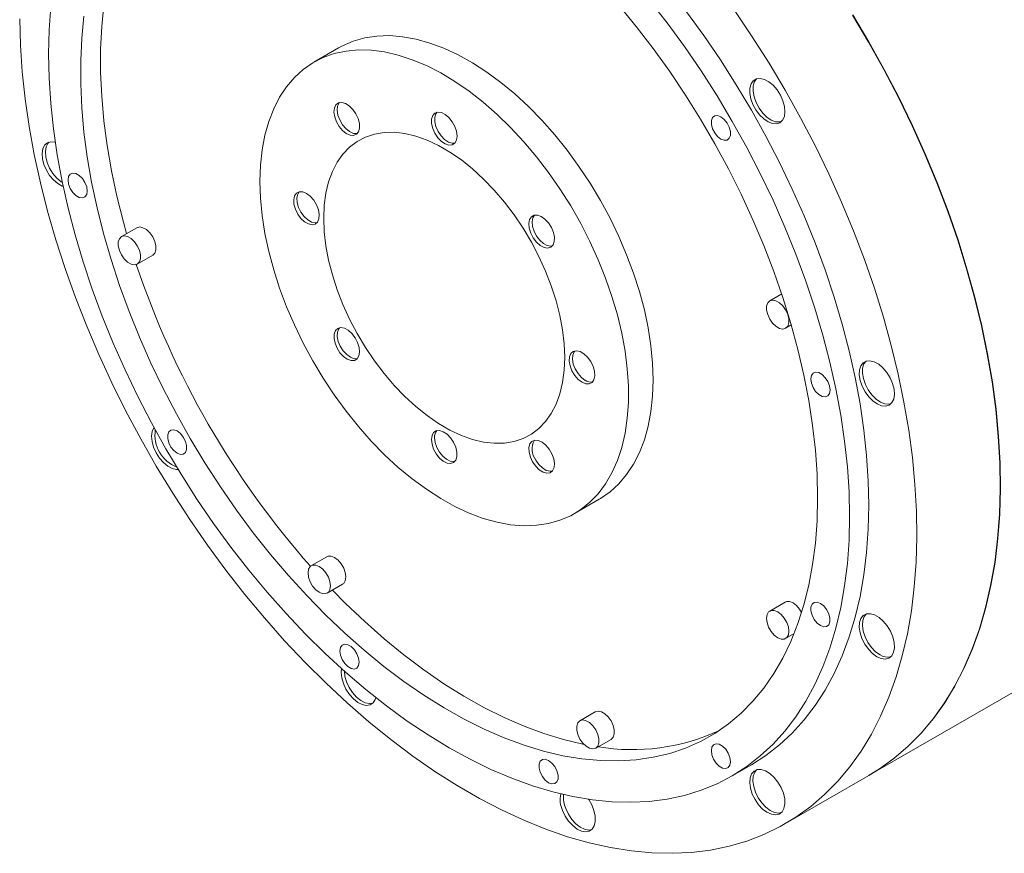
# Model space of a CAD drawing. Header units: millimetres. Extents: x 120 to 1580, y 63 to 1132.
# Tile 3 of 5: x 1074 to 1291, y 781 to 965. Entities that reach past the tile are written whole.
import ezdxf

# ---------------------------------------------------------------- set-up
doc = ezdxf.new("R2010")
doc.units = ezdxf.units.MM
doc.header["$LTSCALE"] = 4

msp = doc.modelspace()

# ---------------------------------------------------------------- linework, layer by layer
at = {"color": 7, "linetype": 'Continuous', "lineweight": 15}
for p, q in [((1144.4, 958.55), (1138.95, 955.41)), ((1099.86, 918.87), (1096.47, 916.91)), ((1099.96, 910.85), (1103.36, 912.8)), ((1242.16, 904.26), (1239.53, 902.75)), ((1243.03, 896.69), (1244.29, 897.41)), ((1265.81, 879.92), (1266.24, 880)), ((1261.45, 798.08), (1398.49, 877.19)), ((1196.45, 855.82), (1201.89, 858.96)), ((1141.76, 846.29), (1138.37, 844.33)), ((1141.87, 838.27), (1145.26, 840.23)), ((1242.93, 836.28), (1239.53, 834.32)), ((1243.03, 828.25), (1244.92, 829.34)), ((1201.02, 812.08), (1197.63, 810.12)), ((1201.13, 804.06), (1204.52, 806.01)), ((1231.25, 797.97), (1235.5, 800.42)), ((1243, 787.43), (1261.38, 798.04))]:
    msp.add_line(p, q, dxfattribs=at)
at = {"color": 7, "linetype": 'Continuous', "lineweight": 15, "flags": 128}
for points in [[(1095.89, 982.67), (1095.47, 981.39), (1094.27, 977.14), (1093.31, 972.69), (1092.58, 968.05), (1092.1, 963.23), (1091.86, 958.25), (1091.86, 953.12), (1092.1, 947.86), (1092.58, 942.48), (1093.31, 937), (1094.27, 931.43), (1095.47, 925.8), (1096.9, 920.12), (1097.61, 917.57)], [(1212.95, 969.11), (1216.9, 964.04), (1220.71, 958.81), (1224.38, 953.44), (1227.9, 947.93), (1231.26, 942.32), (1234.44, 936.6), (1237.45, 930.8), (1240.27, 924.94), (1242.89, 919.02), (1245.31, 913.07), (1247.51, 907.1), (1249.51, 901.13), (1251.28, 895.17), (1252.82, 889.24), (1254.14, 883.36), (1255.22, 877.54), (1256.06, 871.8), (1256.66, 866.15), (1257.03, 860.61), (1257.15, 855.2), (1257.03, 849.93), (1256.66, 844.81), (1256.06, 839.86), (1255.22, 835.09), (1254.14, 830.52), (1252.82, 826.16), (1251.28, 822.01), (1249.51, 818.1), (1247.51, 814.42), (1245.31, 811), (1242.89, 807.84), (1240.27, 804.95), (1237.45, 802.34), (1234.44, 800.01), (1231.26, 797.97), (1227.9, 796.23), (1224.38, 794.79), (1220.71, 793.66), (1216.9, 792.83), (1212.95, 792.32), (1208.89, 792.12), (1204.71, 792.23), (1200.43, 792.65), (1196.07, 793.39), (1191.64, 794.43), (1187.14, 795.78), (1182.59, 797.43), (1178, 799.38), (1173.39, 801.63), (1168.76, 804.16), (1164.13, 806.97), (1159.52, 810.05), (1154.93, 813.4), (1150.38, 817), (1145.88, 820.84), (1141.45, 824.92), (1137.08, 829.22), (1132.81, 833.74), (1128.63, 838.45), (1124.57, 843.35), (1120.62, 848.41), (1116.81, 853.64), (1113.13, 859.02), (1109.62, 864.52), (1106.26, 870.13), (1103.07, 875.85), (1100.07, 881.65), (1097.25, 887.51), (1094.63, 893.43), (1092.21, 899.38), (1090, 905.35), (1088.01, 911.33), (1086.24, 917.28), (1084.7, 923.21), (1083.38, 929.1), (1082.3, 934.91), (1081.46, 940.66), (1080.86, 946.3), (1080.49, 951.84), (1080.37, 957.25)], [(1080.37, 957.25), (1080.49, 962.52), (1080.86, 967.64)], [(1250.08, 859.28), (1249.96, 864.48), (1249.59, 869.8), (1248.99, 875.23), (1248.14, 880.76), (1247.06, 886.36), (1245.75, 892.02), (1244.2, 897.72), (1242.43, 903.44), (1240.44, 909.18), (1238.24, 914.91), (1235.83, 920.61), (1233.22, 926.26), (1230.41, 931.86), (1227.43, 937.38), (1224.26, 942.81), (1220.93, 948.13), (1217.45, 953.32), (1213.82, 958.38), (1210.06, 963.28), (1206.17, 968)], [(1231.79, 966.71), (1235.67, 960.99), (1239.39, 955.15), (1242.95, 949.18), (1246.34, 943.12), (1249.55, 936.97), (1252.57, 930.76), (1255.39, 924.49), (1258.01, 918.18), (1260.42, 911.85), (1262.62, 905.5), (1264.6, 899.17), (1266.35, 892.86), (1267.87, 886.59), (1269.15, 880.37), (1270.2, 874.23), (1271.01, 868.17), (1271.58, 862.2), (1271.91, 856.36), (1271.99, 850.64), (1271.83, 845.06), (1271.43, 839.64), (1270.78, 834.39), (1269.9, 829.32), (1268.77, 824.45), (1267.41, 819.79), (1265.82, 815.34), (1264, 811.13), (1261.95, 807.15), (1259.69, 803.43), (1257.21, 799.96), (1254.53, 796.76), (1251.64, 793.84), (1248.56, 791.2), (1245.29, 788.84), (1241.85, 786.79), (1238.24, 785.03), (1234.47, 783.58), (1230.54, 782.44), (1226.47, 781.6), (1222.28, 781.08), (1217.96, 780.87), (1213.53, 780.98), (1209, 781.4), (1204.38, 782.14), (1199.68, 783.19), (1194.92, 784.54), (1190.11, 786.2), (1185.25, 788.17), (1180.36, 790.43), (1175.46, 792.98), (1170.55, 795.81), (1165.64, 798.93), (1160.75, 802.31), (1155.9, 805.95), (1151.08, 809.85), (1146.32, 813.99), (1141.62, 818.37), (1137.01, 822.96), (1132.48, 827.77), (1128.05, 832.78), (1123.73, 837.97), (1119.53, 843.34), (1115.46, 848.87), (1111.54, 854.54), (1107.77, 860.35), (1104.15, 866.28), (1100.71, 872.31), (1097.44, 878.43), (1094.36, 884.63), (1091.48, 890.89), (1088.79, 897.18), (1086.32, 903.51), (1084.05, 909.85), (1082.01, 916.19), (1080.18, 922.51), (1078.59, 928.79), (1077.23, 935.03), (1076.11, 941.2), (1075.22, 947.29), (1074.57, 953.28), (1074.17, 959.17), (1074.01, 964.93)], [(1088.2, 965.52), (1087.71, 960.7), (1087.47, 955.72), (1087.47, 950.59), (1087.71, 945.32), (1088.2, 939.95), (1088.92, 934.47), (1089.89, 928.9), (1091.09, 923.27), (1092.52, 917.59), (1094.17, 911.87), (1096.05, 906.14), (1098.15, 900.41), (1100.46, 894.69), (1102.97, 889.01), (1105.68, 883.38), (1108.58, 877.82), (1111.65, 872.34), (1114.9, 866.97), (1118.31, 861.71), (1121.87, 856.58), (1125.56, 851.6), (1129.39, 846.79), (1133.33, 842.15), (1137.38, 837.71), (1141.53, 833.47), (1145.75, 829.44), (1150.05, 825.65), (1154.4, 822.09), (1158.79, 818.79), (1163.21, 815.75), (1167.65, 812.97), (1172.09, 810.48), (1176.52, 808.27), (1180.93, 806.35), (1185.3, 804.74), (1189.63, 803.42), (1193.89, 802.41), (1198.07, 801.71), (1202.17, 801.33), (1206.17, 801.25), (1210.06, 801.49), (1213.82, 802.05), (1217.45, 802.91), (1220.93, 804.08), (1224.26, 805.56), (1227.43, 807.33), (1230.41, 809.41), (1233.22, 811.77), (1235.83, 814.41), (1238.24, 817.33), (1240.44, 820.51), (1242.43, 823.95), (1244.2, 827.63), (1245.75, 831.55), (1247.06, 835.69), (1248.14, 840.04), (1248.99, 844.59), (1249.59, 849.32), (1249.96, 854.22), (1250.08, 859.28)], [(1221.14, 966.49), (1224.96, 961.26), (1228.63, 955.88), (1232.15, 950.38), (1235.5, 944.77), (1238.69, 939.05), (1241.69, 933.25), (1244.51, 927.39), (1247.13, 921.47), (1249.55, 915.52), (1251.76, 909.55), (1253.75, 903.58), (1255.52, 897.62), (1257.06, 891.69), (1258.38, 885.8), (1259.46, 879.99), (1260.3, 874.24), (1260.91, 868.6), (1261.27, 863.06), (1261.39, 857.65), (1261.27, 852.38), (1260.91, 847.26), (1260.3, 842.31), (1259.46, 837.54), (1258.38, 832.97), (1257.06, 828.61), (1255.52, 824.46), (1253.75, 820.55), (1251.76, 816.87), (1249.55, 813.45), (1247.13, 810.29), (1244.51, 807.4), (1241.69, 804.79), (1238.69, 802.46), (1235.5, 800.42), (1235.5, 800.42)], [(1257.78, 965.76), (1261.34, 959.8), (1264.73, 953.74), (1267.93, 947.59), (1270.95, 941.37), (1273.78, 935.1), (1276.4, 928.79), (1278.81, 922.46), (1281, 916.12), (1282.98, 909.78), (1284.73, 903.47), (1286.25, 897.2), (1287.54, 890.99), (1288.59, 884.84), (1289.4, 878.78), (1289.97, 872.82), (1290.3, 866.97), (1290.38, 861.25), (1290.22, 855.67), (1289.82, 850.25), (1289.17, 845), (1288.28, 839.94), (1287.16, 835.07), (1285.8, 830.4), (1284.2, 825.96), (1282.38, 821.74), (1280.34, 817.77), (1278.07, 814.04), (1275.6, 810.57), (1272.91, 807.37), (1270.02, 804.45), (1266.94, 801.81), (1263.68, 799.46), (1261.38, 798.04)], [(1261.45, 798.08), (1263.75, 799.5), (1267.02, 801.85), (1270.09, 804.49), (1272.98, 807.41), (1275.67, 810.61), (1278.14, 814.08), (1280.41, 817.81), (1282.45, 821.78), (1284.28, 826), (1285.87, 830.44), (1287.23, 835.11), (1288.35, 839.98), (1289.24, 845.05), (1289.89, 850.29), (1290.29, 855.71), (1290.45, 861.29), (1290.37, 867.01), (1290.04, 872.86), (1289.47, 878.82), (1288.66, 884.88), (1287.61, 891.03), (1286.32, 897.24), (1284.8, 903.52), (1283.05, 909.83), (1281.08, 916.16), (1278.88, 922.5), (1276.47, 928.83), (1273.85, 935.14), (1271.02, 941.41), (1268, 947.63), (1264.8, 953.78), (1261.41, 959.84), (1257.85, 965.8)], [(1213.8, 885.28), (1213.68, 888.99), (1213.31, 892.82), (1212.71, 896.75), (1211.86, 900.74), (1210.78, 904.78), (1209.48, 908.85), (1207.95, 912.92), (1206.22, 916.96), (1204.29, 920.96), (1202.17, 924.88), (1199.88, 928.7), (1197.42, 932.4), (1194.82, 935.96), (1192.09, 939.36), (1189.25, 942.57), (1186.31, 945.58), (1183.29, 948.37), (1180.2, 950.92), (1177.08, 953.21), (1173.93, 955.24), (1170.78, 956.99), (1167.64, 958.45), (1164.54, 959.61), (1161.48, 960.47), (1158.5, 961.01), (1155.6, 961.24), (1152.81, 961.15), (1150.15, 960.75), (1147.62, 960.04), (1145.24, 959.01), (1144.4, 958.55)], [(1127.04, 929.08), (1127.16, 932.65), (1127.53, 936.06), (1128.14, 939.28), (1128.98, 942.3), (1130.06, 945.1), (1131.36, 947.66), (1132.89, 949.97), (1134.62, 952.01), (1136.55, 953.77), (1138.67, 955.25), (1140.96, 956.42), (1143.42, 957.29), (1146.02, 957.85), (1148.75, 958.09), (1151.59, 958.02), (1154.54, 957.63), (1157.56, 956.94), (1160.64, 955.93), (1163.76, 954.62), (1166.91, 953.01), (1170.06, 951.12), (1173.2, 948.96), (1176.31, 946.53), (1179.36, 943.86), (1182.34, 940.96), (1185.24, 937.85), (1188.03, 934.54), (1190.7, 931.06), (1193.22, 927.42), (1195.6, 923.66), (1197.81, 919.78), (1199.83, 915.82), (1201.67, 911.8), (1203.3, 907.75), (1204.71, 903.67), (1205.91, 899.62), (1206.87, 895.59), (1207.6, 891.63), (1208.08, 887.75), (1208.33, 883.98), (1208.33, 880.34), (1208.08, 876.85), (1207.6, 873.53), (1206.87, 870.41), (1205.91, 867.5), (1204.71, 864.82), (1203.3, 862.38), (1201.67, 860.2), (1199.83, 858.3), (1197.81, 856.68), (1195.6, 855.35), (1193.22, 854.33), (1190.7, 853.62), (1188.03, 853.22), (1185.24, 853.13), (1182.34, 853.36), (1179.36, 853.9), (1176.31, 854.76), (1173.2, 855.92), (1170.06, 857.38), (1166.91, 859.13), (1163.76, 861.16), (1160.64, 863.45), (1157.56, 866), (1154.54, 868.79), (1151.59, 871.8), (1148.75, 875.01), (1146.02, 878.41), (1143.42, 881.97), (1140.96, 885.67), (1138.67, 889.49), (1136.55, 893.41), (1134.62, 897.41), (1132.89, 901.45), (1131.36, 905.52), (1130.06, 909.58), (1128.98, 913.63), (1128.14, 917.62), (1127.53, 921.55), (1127.16, 925.38), (1127.04, 929.08)], [(1242.37, 942.6), (1242.75, 943.42), (1242.89, 944.45), (1242.79, 945.63), (1242.45, 946.88), (1241.89, 948.12), (1241.15, 949.29), (1240.28, 950.29), (1239.33, 951.08), (1238.35, 951.59), (1237.42, 951.8), (1236.59, 951.7), (1235.9, 951.29), (1235.42, 950.6), (1235.15, 949.67), (1235.13, 948.55), (1235.36, 947.33), (1235.81, 946.07), (1236.46, 944.86), (1237.27, 943.76), (1238.19, 942.86), (1239.16, 942.21), (1240.13, 941.84), (1241.02, 941.78), (1241.78, 942.04), (1242.37, 942.6)], [(1236.63, 951.72), (1236.61, 951.7), (1236.12, 951.01), (1235.86, 950.07), (1235.84, 948.96), (1236.06, 947.74), (1236.52, 946.48), (1237.17, 945.26), (1237.98, 944.17), (1238.9, 943.27), (1239.87, 942.62), (1240.83, 942.25), (1241.72, 942.19), (1242.08, 942.27)], [(1148.2, 944.01), (1147.52, 944.98), (1146.72, 945.76), (1145.88, 946.28), (1145.07, 946.5), (1144.35, 946.39), (1143.8, 945.97), (1143.47, 945.27), (1143.37, 944.36), (1143.53, 943.31), (1143.92, 942.23), (1144.52, 941.19), (1145.26, 940.31), (1146.09, 939.65), (1146.93, 939.27), (1147.7, 939.22), (1148.34, 939.48), (1148.79, 940.05), (1149.01, 940.86), (1148.98, 941.86), (1148.7, 942.93), (1148.2, 944.01)], [(1144.58, 946.47), (1144.51, 946.38), (1144.17, 945.68), (1144.08, 944.77), (1144.24, 943.72), (1144.63, 942.63), (1145.23, 941.6), (1145.97, 940.72), (1146.8, 940.06), (1147.64, 939.68), (1148.41, 939.63), (1148.52, 939.65)], [(1170.53, 939.09), (1170.4, 940.13), (1170.04, 941.22), (1169.46, 942.26), (1168.73, 943.17), (1167.91, 943.86), (1167.07, 944.27), (1166.28, 944.37), (1165.63, 944.14), (1165.15, 943.61), (1164.9, 942.83), (1164.9, 941.85), (1165.15, 940.78), (1165.63, 939.7), (1166.28, 938.71), (1167.07, 937.9), (1167.91, 937.35), (1168.73, 937.09), (1169.46, 937.15), (1170.04, 937.54), (1170.4, 938.2), (1170.53, 939.09)], [(1166.08, 944.34), (1165.86, 944.02), (1165.61, 943.23), (1165.61, 942.26), (1165.86, 941.19), (1166.33, 940.11), (1166.99, 939.12), (1167.78, 938.31), (1168.62, 937.75), (1169.44, 937.5), (1170.02, 937.52)], [(1230.6, 938.59), (1230.85, 939.24), (1230.85, 940.09), (1230.6, 941.04), (1230.12, 941.96), (1229.48, 942.76), (1228.76, 943.32), (1228.03, 943.59), (1227.4, 943.54), (1226.92, 943.16), (1226.67, 942.51), (1226.67, 941.65), (1226.92, 940.71), (1227.4, 939.78), (1228.03, 938.99), (1228.76, 938.42), (1229.48, 938.15), (1230.12, 938.21), (1230.6, 938.59)], [(1141.11, 920.96), (1141.23, 923.81), (1141.59, 926.49), (1142.19, 928.99), (1143.02, 931.27), (1144.07, 933.32), (1145.33, 935.12), (1146.8, 936.66), (1148.46, 937.91), (1150.29, 938.87), (1152.28, 939.53), (1154.41, 939.88), (1156.65, 939.92), (1159, 939.65), (1161.43, 939.07), (1163.91, 938.19), (1166.43, 937.01), (1168.96, 935.55), (1171.48, 933.82), (1173.97, 931.83), (1176.39, 929.61), (1178.74, 927.16), (1180.99, 924.53), (1183.12, 921.72), (1185.11, 918.77), (1186.94, 915.69), (1188.6, 912.53), (1190.07, 909.3), (1191.33, 906.04), (1192.38, 902.77), (1193.21, 899.54), (1193.81, 896.35), (1194.17, 893.25), (1194.29, 890.26), (1194.17, 887.42), (1193.81, 884.73), (1193.21, 882.24), (1192.38, 879.95), (1191.33, 877.9), (1190.07, 876.1), (1188.6, 874.57), (1186.94, 873.32), (1185.11, 872.36), (1183.12, 871.7), (1180.99, 871.35), (1178.74, 871.31), (1176.39, 871.58), (1173.97, 872.16), (1171.48, 873.04), (1168.96, 874.22), (1166.43, 875.68), (1163.91, 877.41), (1161.43, 879.4), (1159, 881.62), (1156.65, 884.06), (1154.41, 886.7), (1152.28, 889.51), (1150.29, 892.46), (1148.46, 895.53), (1146.8, 898.7), (1145.33, 901.93), (1144.07, 905.19), (1143.02, 908.45), (1142.19, 911.69), (1141.59, 914.87), (1141.23, 917.97), (1141.11, 920.96)], [(1080.9, 937.84), (1080.12, 937.6), (1079.52, 937.07), (1079.12, 936.27), (1078.96, 935.26), (1079.04, 934.09), (1079.36, 932.84), (1079.9, 931.59), (1080.62, 930.42), (1081.49, 929.4), (1082.44, 928.59), (1083.41, 928.05), (1083.62, 927.98)], [(1080.47, 937.75), (1080.22, 937.48), (1079.83, 936.68), (1079.67, 935.66), (1079.75, 934.5), (1080.07, 933.25), (1080.61, 932), (1081.33, 930.83), (1082.2, 929.81), (1083.14, 929), (1083.44, 928.81)], [(1081.86, 937.74), (1081.8, 937.75), (1080.9, 937.84)], [(1085.74, 930.91), (1085.17, 930.69), (1084.8, 930.17), (1084.68, 929.41), (1084.8, 928.49), (1085.17, 927.54), (1085.74, 926.67), (1086.43, 925.98), (1087.17, 925.56), (1087.86, 925.45), (1088.42, 925.67), (1088.79, 926.19), (1088.92, 926.96), (1088.79, 927.87), (1088.42, 928.82), (1087.86, 929.69), (1087.17, 930.38), (1086.43, 930.81), (1085.74, 930.91)], [(1137.29, 926.43), (1136.46, 926.77), (1135.7, 926.78), (1135.08, 926.48), (1134.66, 925.88), (1134.47, 925.04), (1134.54, 924.03), (1134.84, 922.95), (1135.37, 921.88), (1136.07, 920.93), (1136.87, 920.18), (1137.71, 919.69), (1138.52, 919.51), (1139.22, 919.66), (1139.74, 920.12), (1140.05, 920.85), (1140.11, 921.78), (1139.93, 922.84), (1139.5, 923.93), (1138.89, 924.94), (1138.13, 925.81), (1137.29, 926.43)], [(1135.68, 926.78), (1135.37, 926.29), (1135.18, 925.45), (1135.24, 924.44), (1135.55, 923.36), (1136.08, 922.29), (1136.77, 921.34), (1137.58, 920.59), (1138.42, 920.1), (1139.23, 919.92), (1139.61, 919.96)], [(1191.2, 914.56), (1191.7, 915.06), (1191.98, 915.82), (1192.01, 916.77), (1191.79, 917.84), (1191.34, 918.92), (1190.7, 919.93), (1189.93, 920.76), (1189.09, 921.35), (1188.26, 921.65), (1187.52, 921.63), (1186.92, 921.28), (1186.53, 920.65), (1186.37, 919.78), (1186.47, 918.76), (1186.8, 917.67), (1187.35, 916.62), (1188.07, 915.69), (1188.88, 914.97), (1189.72, 914.52), (1190.52, 914.38), (1191.2, 914.56)], [(1187.58, 921.64), (1187.24, 921.06), (1187.08, 920.19), (1187.17, 919.17), (1187.51, 918.08), (1188.06, 917.03), (1188.77, 916.1), (1189.59, 915.37), (1190.43, 914.92), (1191.23, 914.79), (1191.52, 914.82)], [(1096.46, 916.91), (1096.01, 916.45), (1095.77, 915.73), (1095.77, 914.84), (1096.01, 913.85), (1096.46, 912.87), (1097.09, 911.98), (1097.83, 911.28), (1098.6, 910.83), (1099.34, 910.68), (1099.96, 910.85), (1100.42, 911.31), (1100.66, 912.02), (1100.66, 912.91), (1100.42, 913.9), (1099.96, 914.89), (1099.34, 915.77), (1098.6, 916.48), (1097.83, 916.92), (1097.09, 917.07), (1096.46, 916.91)], [(1103.36, 912.8), (1103.36, 912.8), (1103.81, 913.27), (1104.05, 913.98), (1104.05, 914.87), (1103.81, 915.86), (1103.36, 916.85), (1102.73, 917.73), (1102, 918.44), (1101.22, 918.88), (1100.49, 919.03), (1099.86, 918.87), (1099.86, 918.87)], [(1243.03, 896.69), (1243.49, 897.15), (1243.73, 897.86), (1243.73, 898.75), (1243.49, 899.74), (1243.03, 900.73), (1242.41, 901.62), (1241.67, 902.32), (1240.9, 902.76), (1240.16, 902.91), (1239.53, 902.75), (1239.08, 902.29), (1238.84, 901.58), (1238.84, 900.68), (1239.08, 899.69), (1239.53, 898.71), (1240.16, 897.82), (1240.9, 897.12), (1241.67, 896.67), (1242.41, 896.52), (1243.03, 896.69)], [(1144.2, 896.66), (1143.7, 896.17), (1143.42, 895.41), (1143.39, 894.45), (1143.61, 893.39), (1144.05, 892.3), (1144.69, 891.3), (1145.47, 890.47), (1146.3, 889.87), (1147.13, 889.58), (1147.88, 889.6), (1148.47, 889.94), (1148.87, 890.58), (1149.03, 891.44), (1148.93, 892.47), (1148.59, 893.55), (1148.04, 894.61), (1147.33, 895.54), (1146.52, 896.26), (1145.67, 896.71), (1144.88, 896.85), (1144.2, 896.66)], [(1144.58, 896.81), (1144.41, 896.58), (1144.13, 895.82), (1144.1, 894.86), (1144.31, 893.8), (1144.76, 892.71), (1145.4, 891.71), (1146.17, 890.87), (1147.01, 890.28), (1147.84, 889.98), (1148.52, 889.99)], [(1198.1, 884.79), (1198.94, 884.46), (1199.7, 884.44), (1200.32, 884.75), (1200.74, 885.35), (1200.92, 886.19), (1200.86, 887.2), (1200.55, 888.28), (1200.03, 889.34), (1199.33, 890.29), (1198.53, 891.05), (1197.68, 891.53), (1196.88, 891.71), (1196.18, 891.57), (1195.65, 891.11), (1195.35, 890.38), (1195.28, 889.44), (1195.47, 888.39), (1195.89, 887.3), (1196.51, 886.28), (1197.27, 885.42), (1198.1, 884.79)], [(1196.49, 891.67), (1196.36, 891.52), (1196.05, 890.79), (1195.99, 889.85), (1196.18, 888.8), (1196.6, 887.71), (1197.22, 886.69), (1197.98, 885.83), (1198.81, 885.2)], [(1265.1, 879.51), (1265.88, 879.74), (1266.49, 880.28), (1266.88, 881.08), (1267.05, 882.09), (1266.96, 883.26), (1266.64, 884.51), (1266.1, 885.76), (1265.38, 886.93), (1264.52, 887.95), (1263.57, 888.76), (1262.59, 889.3), (1261.65, 889.53), (1260.81, 889.46), (1260.11, 889.07), (1259.61, 888.4), (1259.32, 887.49), (1259.28, 886.39), (1259.49, 885.17), (1259.92, 883.91), (1260.56, 882.69), (1261.36, 881.58), (1262.27, 880.66), (1263.24, 879.99), (1264.21, 879.59), (1265.1, 879.51)], [(1260.79, 889.45), (1260.31, 888.81), (1260.03, 887.9), (1259.99, 886.79), (1260.19, 885.58), (1260.63, 884.32), (1261.26, 883.1), (1262.06, 881.99), (1262.98, 881.07), (1263.95, 880.4), (1264.91, 880), (1265.81, 879.92)], [(1251.78, 881.54), (1252.35, 881.76), (1252.71, 882.28), (1252.84, 883.05), (1252.71, 883.96), (1252.35, 884.91), (1251.78, 885.78), (1251.09, 886.47), (1250.35, 886.9), (1249.66, 887), (1249.1, 886.78), (1248.73, 886.26), (1248.6, 885.5), (1248.73, 884.58), (1249.1, 883.63), (1249.66, 882.76), (1250.35, 882.07), (1251.09, 881.65), (1251.78, 881.54)], [(1201.89, 858.96), (1202.17, 859.12), (1204.29, 860.6), (1206.22, 862.36), (1207.95, 864.4), (1209.48, 866.71), (1210.78, 869.27), (1211.86, 872.07), (1212.71, 875.09), (1213.31, 878.31), (1213.68, 881.72), (1213.8, 885.28)], [(1103.63, 874.75), (1103.26, 873.93), (1103.11, 872.9), (1103.22, 871.72), (1103.56, 870.47), (1104.11, 869.22), (1104.85, 868.06), (1105.72, 867.06), (1106.68, 866.27), (1107.65, 865.76), (1108.58, 865.55), (1108.98, 865.55)], [(1106.92, 873.86), (1106.67, 873.21), (1106.67, 872.36), (1106.92, 871.41), (1107.4, 870.49), (1108.03, 869.69), (1108.76, 869.13), (1109.48, 868.86), (1110.12, 868.91), (1110.6, 869.29), (1110.85, 869.95), (1110.85, 870.8), (1110.6, 871.74), (1110.12, 872.67), (1109.48, 873.46), (1108.76, 874.03), (1108.03, 874.3), (1107.4, 874.24), (1106.92, 873.86)], [(1164.87, 872.13), (1165, 871.1), (1165.36, 870.01), (1165.94, 868.97), (1166.67, 868.06), (1167.49, 867.37), (1168.33, 866.95), (1169.11, 866.86), (1169.77, 867.08), (1170.25, 867.61), (1170.5, 868.4), (1170.5, 869.37), (1170.25, 870.45), (1169.77, 871.53), (1169.11, 872.51), (1168.33, 873.32), (1167.49, 873.88), (1166.67, 874.14), (1165.94, 874.07), (1165.36, 873.69), (1165, 873.02), (1164.87, 872.13)], [(1165.58, 872.54), (1165.7, 871.51), (1166.07, 870.42), (1166.64, 869.37), (1167.37, 868.47), (1168.19, 867.78), (1169.04, 867.36), (1169.82, 867.27), (1170.02, 867.3)], [(1187.2, 867.22), (1187.88, 866.25), (1188.67, 865.47), (1189.52, 864.95), (1190.33, 864.73), (1191.04, 864.83), (1191.59, 865.25), (1191.93, 865.95), (1192.03, 866.86), (1191.87, 867.91), (1191.47, 869), (1190.88, 870.03), (1190.13, 870.92), (1189.3, 871.58), (1188.47, 871.95), (1187.69, 872.01), (1187.05, 871.74), (1186.61, 871.18), (1186.39, 870.36), (1186.42, 869.37), (1186.7, 868.29), (1187.2, 867.22)], [(1187.91, 867.63), (1188.58, 866.66), (1189.38, 865.88), (1190.22, 865.35), (1191.04, 865.14), (1191.52, 865.17)], [(1145.26, 840.23), (1145.52, 840.42), (1145.87, 841.01), (1145.99, 841.83), (1145.87, 842.78), (1145.52, 843.78), (1144.97, 844.73), (1144.28, 845.53), (1143.51, 846.11), (1142.75, 846.42), (1142.06, 846.41), (1141.76, 846.29)], [(1137.64, 842.73), (1137.77, 841.77), (1138.12, 840.77), (1138.66, 839.82), (1139.35, 839.02), (1140.12, 838.44), (1140.88, 838.14), (1141.57, 838.15), (1142.12, 838.46), (1142.47, 839.06), (1142.59, 839.87), (1142.47, 840.82), (1142.12, 841.82), (1141.57, 842.77), (1140.88, 843.57), (1140.12, 844.16), (1139.35, 844.46), (1138.66, 844.45), (1138.12, 844.13), (1137.77, 843.54), (1137.64, 842.73)], [(1143.02, 838.93), (1145.91, 836), (1150.14, 831.97), (1154.43, 828.18), (1158.78, 824.62), (1163.17, 821.32), (1167.59, 818.28), (1172.03, 815.5), (1176.47, 813.01), (1180.91, 810.8), (1185.32, 808.89), (1189.69, 807.27), (1194.01, 805.95), (1198.27, 804.94), (1198.53, 804.89)], [(1241.28, 828.43), (1242.05, 828.13), (1242.74, 828.13), (1243.29, 828.45), (1243.64, 829.04), (1243.76, 829.86), (1243.64, 830.81), (1243.29, 831.81), (1242.74, 832.76), (1242.05, 833.56), (1241.28, 834.14), (1240.52, 834.44), (1239.83, 834.44), (1239.28, 834.12), (1238.93, 833.53), (1238.81, 832.71), (1238.93, 831.76), (1239.28, 830.76), (1239.83, 829.81), (1240.52, 829.01), (1241.28, 828.43)], [(1246.56, 834.01), (1246.13, 834.72), (1245.44, 835.52), (1244.68, 836.1), (1243.91, 836.4), (1243.22, 836.4), (1242.93, 836.28)], [(1250.72, 831.1), (1251.45, 830.83), (1252.08, 830.89), (1252.56, 831.26), (1252.81, 831.92), (1252.81, 832.77), (1252.56, 833.71), (1252.08, 834.64), (1251.45, 835.43), (1250.72, 836), (1250, 836.27), (1249.36, 836.21), (1248.88, 835.84), (1248.63, 835.18), (1248.63, 834.33), (1248.88, 833.39), (1249.36, 832.46), (1250, 831.67), (1250.72, 831.1)], [(1263.16, 824.24), (1264.13, 823.82), (1265.03, 823.71), (1265.82, 823.92), (1266.44, 824.43), (1266.86, 825.21), (1267.04, 826.21), (1266.98, 827.37), (1266.68, 828.61), (1266.16, 829.86), (1265.45, 831.05), (1264.59, 832.08), (1263.65, 832.91), (1262.67, 833.47), (1261.73, 833.73), (1260.87, 833.68), (1260.16, 833.32), (1259.64, 832.68), (1259.34, 831.78), (1259.28, 830.69), (1259.46, 829.48), (1259.88, 828.22), (1260.5, 826.99), (1261.29, 825.88), (1262.19, 824.94), (1263.16, 824.24)], [(1260.79, 833.66), (1260.35, 833.08), (1260.05, 832.19), (1259.99, 831.1), (1260.17, 829.89), (1260.58, 828.63), (1261.2, 827.4), (1261.99, 826.29), (1262.9, 825.35), (1263.87, 824.65)], [(1144.68, 825.48), (1144.8, 824.57), (1145.17, 823.62), (1145.74, 822.75), (1146.43, 822.06), (1147.17, 821.63), (1147.86, 821.52), (1148.42, 821.74), (1148.79, 822.27), (1148.92, 823.03), (1148.79, 823.94), (1148.42, 824.89), (1147.86, 825.77), (1147.17, 826.46), (1146.43, 826.88), (1145.74, 826.99), (1145.17, 826.77), (1144.8, 826.25), (1144.68, 825.48)], [(1145.03, 821.6), (1144.96, 820.76), (1145.08, 819.57), (1145.44, 818.31), (1146.01, 817.07), (1146.76, 815.92), (1147.64, 814.93), (1148.6, 814.17), (1149.57, 813.68), (1150.5, 813.49), (1151.32, 813.62), (1151.99, 814.05), (1152.46, 814.77), (1152.61, 815.2)], [(1145.66, 821.04), (1145.78, 819.98), (1146.14, 818.72), (1146.72, 817.48), (1147.47, 816.33), (1148.35, 815.34), (1149.31, 814.58), (1150.28, 814.09), (1151.21, 813.9), (1151.92, 813.99)], [(1204.52, 806.01), (1204.52, 806.01), (1204.98, 806.48), (1205.22, 807.19), (1205.22, 808.08), (1204.98, 809.07), (1204.52, 810.06), (1203.9, 810.94), (1203.16, 811.65), (1202.39, 812.09), (1201.65, 812.24), (1201.02, 812.08)], [(1197.63, 806.08), (1198.26, 805.19), (1198.99, 804.49), (1199.77, 804.04), (1200.5, 803.89), (1201.13, 804.06), (1201.58, 804.52), (1201.82, 805.23), (1201.82, 806.12), (1201.58, 807.11), (1201.13, 808.1), (1200.5, 808.98), (1199.77, 809.69), (1198.99, 810.13), (1198.26, 810.28), (1197.63, 810.12), (1197.17, 809.66), (1196.94, 808.94), (1196.94, 808.05), (1197.17, 807.06), (1197.63, 806.08)], [(1227.7, 800.79), (1228.39, 800.1), (1229.13, 799.68), (1229.82, 799.57), (1230.38, 799.79), (1230.75, 800.31), (1230.88, 801.08), (1230.75, 801.99), (1230.38, 802.94), (1229.82, 803.81), (1229.13, 804.5), (1228.39, 804.93), (1227.7, 805.04), (1227.13, 804.82), (1226.77, 804.29), (1226.64, 803.53), (1226.77, 802.62), (1227.13, 801.67), (1227.7, 800.79)], [(1188.88, 798.74), (1189.36, 797.81), (1190, 797.02), (1190.72, 796.45), (1191.45, 796.18), (1192.08, 796.24), (1192.56, 796.62), (1192.81, 797.27), (1192.81, 798.12), (1192.56, 799.07), (1192.08, 799.99), (1191.45, 800.78), (1190.72, 801.35), (1190, 801.62), (1189.36, 801.56), (1188.88, 801.19), (1188.63, 800.53), (1188.63, 799.68), (1188.88, 798.74)], [(1237.06, 791.59), (1237.96, 790.64), (1238.92, 789.92), (1239.89, 789.47), (1240.8, 789.34), (1241.6, 789.52), (1242.24, 790), (1242.67, 790.76), (1242.88, 791.75), (1242.84, 792.89), (1242.55, 794.14), (1242.05, 795.39), (1241.35, 796.58), (1240.51, 797.63), (1239.57, 798.47), (1238.6, 799.06), (1237.65, 799.35), (1236.78, 799.33), (1236.06, 798.99), (1235.52, 798.37), (1235.2, 797.49), (1235.12, 796.41), (1235.28, 795.21), (1235.68, 793.95), (1236.28, 792.72), (1237.06, 791.59)], [(1236.63, 799.29), (1236.23, 798.78), (1235.9, 797.9), (1235.82, 796.82), (1235.99, 795.62), (1236.38, 794.36), (1236.99, 793.13), (1237.76, 792)], [(1193.79, 790.32), (1194.38, 789.08), (1195.14, 787.94), (1196.04, 786.97), (1197, 786.23), (1197.97, 785.76), (1198.89, 785.6), (1199.7, 785.75), (1200.35, 786.21), (1200.8, 786.95), (1201.03, 787.92), (1201.01, 789.05), (1200.74, 790.29), (1200.26, 791.55), (1199.58, 792.74), (1199.55, 792.78)], [(1237.76, 792), (1238.66, 791.05), (1239.63, 790.32), (1240.6, 789.88), (1241.51, 789.75), (1242.08, 789.84)], [(1194.5, 790.73), (1195.09, 789.49), (1195.85, 788.35), (1196.74, 787.38), (1197.7, 786.63), (1198.68, 786.17), (1199.6, 786.01), (1200.24, 786.1)]]:
    msp.add_lwpolyline(points, dxfattribs=at)
at = {"color": 7, "linetype": 'Continuous', "lineweight": 15}
for centre, radius, start, end in [((1283.92, 972.7), 194.32, 198.5934, 221.4063), ((1200.03, 886.95), 2.13, 235.0487, 280.6561), ((1111.49, 873.15), 7.63, 171.7084, 248.292), ((1167.7, 872.73), 2.13, 139.3403, 184.9555), ((1191.08, 870.05), 4, 151.0576, 217.3865), ((1265.54, 827.09), 2.96, 235.5038, 283.6368), ((1209.2, 849.37), 45.64, 260.4849, 294.8899), ((1199.04, 792.71), 5.77, 167.3604, 204.5225), ((1200.49, 793.26), 6.5, 174.9135, 202.9337)]:
    msp.add_arc(centre, radius, start, end, dxfattribs=at)

doc.saveas('drawing.dxf')
